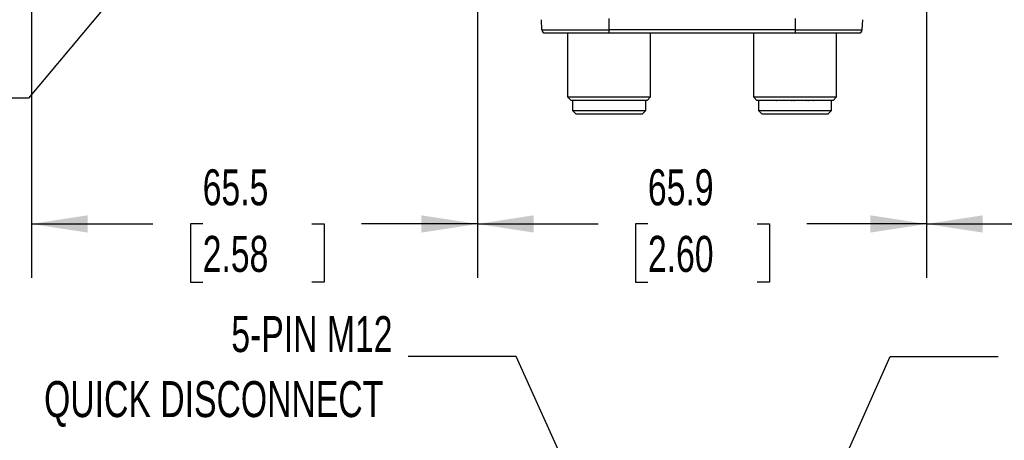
# Model space of a CAD drawing. Header units: millimetres. Extents: x 32 to 1365, y 32 to 1048.
# Tile 5 of 27: x 268 to 557, y 258 to 382. Entities that reach past the tile are written whole.
import ezdxf

# ---------------------------------------------------------------- set-up
doc = ezdxf.new("R2010")
doc.units = ezdxf.units.MM
doc.header["$LTSCALE"] = 5
doc.layers.add('DIMENSIONS', color=140, linetype='Continuous', lineweight=25)
doc.layers.add('TEXT', color=140, linetype='Continuous', lineweight=25)
doc.styles.add('SLDTEXTSTYLE0', font='TXT', dxfattribs={"width": 0.7})
doc.dimstyles.new('SLDDIMSTYLE1', dxfattribs={"dimtxt": 10.790039, "dimasz": 16.51, "dimexe": 0, "dimexo": 0.0625, "dimgap": 2.69751, "dimtad": 0, "dimtih": 1, "dimtoh": 1, "dimlfac": 0.5, "dimrnd": 1e-09, "dimzin": 12, "dimdsep": 46, "dimtxsty": 'SLDTEXTSTYLE0', "dimsah": 1, "dimcen": 0.09, "dimadec": 0, "dimazin": 3, "dimtfac": 1, "dimtofl": 0, "dimtmove": 0, "dimatfit": 3, "dimfxl": 0, "dimfrac": 2, "dimtolj": 1, "dimtzin": 12, "dimarcsym": 0})
doc.dimstyles.new('SLDDIMSTYLE2', dxfattribs={"dimtxt": 10.790039, "dimasz": 16.51, "dimexe": 0, "dimexo": 0.0625, "dimgap": 2.69751, "dimtad": 0, "dimtih": 1, "dimtoh": 1, "dimlfac": 0.5, "dimrnd": 1e-09, "dimzin": 12, "dimdsep": 46, "dimtxsty": 'SLDTEXTSTYLE0', "dimsah": 1, "dimcen": 0, "dimadec": 0, "dimazin": 3, "dimtfac": 1, "dimtofl": 0, "dimtmove": 0, "dimatfit": 3, "dimfxl": 0, "dimfrac": 2, "dimtolj": 1, "dimtzin": 12, "dimarcsym": 0})
doc.dimstyles.new('SLDDIMSTYLE4', dxfattribs={"dimtxt": 10.790039, "dimasz": 16.51, "dimexe": 0, "dimexo": 0.0625, "dimgap": 2.69751, "dimtad": 0, "dimtih": 1, "dimtoh": 1, "dimlfac": 0.5, "dimrnd": 1e-09, "dimzin": 4, "dimdsep": 46, "dimtxsty": 'SLDTEXTSTYLE0', "dimsah": 1, "dimcen": 0.09, "dimadec": 0, "dimazin": 1, "dimtfac": 1, "dimtmove": 0, "dimatfit": 0, "dimfxl": 0, "dimfrac": 2, "dimtolj": 1, "dimtzin": 12, "dimarcsym": 0})
doc.dimstyles.new('SLDDIMSTYLE6', dxfattribs={"dimtxt": 0.18, "dimasz": 16.51, "dimexe": 0, "dimexo": 0.0625, "dimgap": 0, "dimtad": 0, "dimtih": 1, "dimtoh": 1, "dimdec": 0, "dimrnd": 1e-09, "dimzin": 0, "dimdsep": 46, "dimtxsty": 'Standard', "dimsah": 1, "dimcen": 0.09, "dimadec": 0, "dimazin": 0, "dimtfac": 16.51, "dimtdec": 0, "dimtofl": 0, "dimtmove": 0, "dimatfit": 3, "dimfxl": 0, "dimfrac": 2, "dimtolj": 1, "dimtzin": 0, "dimarcsym": 0})

# ---------------------------------------------------------------- blocks, each defined once
blk = doc.blocks.new('_D_1')
at = {"layer": 'DIMENSIONS'}
for p, q in [((271.64, 635.98), (271.64, 305.76)), ((402.71, 387.57), (402.71, 305.76)), ((271.64, 321.63), (307.35, 321.63)), ((321.97, 321.63), (318.34, 321.63)), ((318.34, 321.63), (318.34, 304.49)), ((354.03, 321.63), (357.65, 321.63)), ((357.65, 321.63), (357.65, 304.49)), ((402.71, 321.63), (368.65, 321.63)), ((318.34, 304.49), (321.97, 304.49)), ((357.65, 304.49), (354.03, 304.49))]:
    blk.add_line(p, q, dxfattribs=at)
for points in [[(271.64, 321.63), (288.15, 319.09), (288.15, 324.17)], [(402.71, 321.63), (386.2, 324.17), (386.2, 319.09)]]:
    blk.add_solid(points, dxfattribs=at)
at = {"layer": 'DIMENSIONS', "char_height": 10.583, "attachment_point": 1, "style": 'SLDTEXTSTYLE0'}
for s, insert in [('65.5', (321.97, 337.69)), ('2.58', (321.97, 318.13))]:
    blk.add_mtext(s, dxfattribs=dict(at, insert=insert))
blk = doc.blocks.new('_D_2')
at = {"layer": 'DIMENSIONS'}
for p, q in [((665.64, 622.78), (665.64, 305.76)), ((534.57, 387.57), (534.57, 305.76)), ((534.57, 321.63), (569.2, 321.63)), ((583.82, 321.63), (580.19, 321.63)), ((580.19, 321.63), (580.19, 304.49)), ((615.88, 321.63), (619.5, 321.63)), ((619.5, 321.63), (619.5, 304.49)), ((665.64, 321.63), (630.5, 321.63)), ((580.19, 304.49), (583.82, 304.49)), ((619.5, 304.49), (615.88, 304.49))]:
    blk.add_line(p, q, dxfattribs=at)
for points in [[(534.57, 321.63), (551.08, 319.09), (551.08, 324.17)], [(665.64, 321.63), (649.13, 324.17), (649.13, 319.09)]]:
    blk.add_solid(points, dxfattribs=at)
at = {"layer": 'DIMENSIONS', "char_height": 10.583, "attachment_point": 1, "style": 'SLDTEXTSTYLE0'}
for s, insert in [('65.5', (583.82, 337.69)), ('2.58', (583.82, 318.13))]:
    blk.add_mtext(s, dxfattribs=dict(at, insert=insert))
blk = doc.blocks.new('_D_7')
at = {"layer": 'DIMENSIONS'}
for p, q in [((402.71, 387.57), (402.71, 305.76)), ((534.57, 387.57), (534.57, 305.76)), ((402.71, 321.63), (438.11, 321.63)), ((452.73, 321.63), (449.1, 321.63)), ((449.1, 321.63), (449.1, 304.49)), ((484.79, 321.63), (488.41, 321.63)), ((488.41, 321.63), (488.41, 304.49)), ((534.57, 321.63), (499.41, 321.63)), ((449.1, 304.49), (452.73, 304.49)), ((488.41, 304.49), (484.79, 304.49))]:
    blk.add_line(p, q, dxfattribs=at)
for points in [[(402.71, 321.63), (419.22, 319.09), (419.22, 324.17)], [(534.57, 321.63), (518.06, 324.17), (518.06, 319.09)]]:
    blk.add_solid(points, dxfattribs=at)
at = {"layer": 'DIMENSIONS', "char_height": 10.583, "attachment_point": 1, "style": 'SLDTEXTSTYLE0'}
for s, insert in [('65.9', (452.73, 337.69)), ('2.60', (452.73, 318.13))]:
    blk.add_mtext(s, dxfattribs=dict(at, insert=insert))
blk = doc.blocks.new('_D_11')
at = {"layer": 'DIMENSIONS'}
for p, q in [((357.03, 461.48), (270.77, 358.63)), ((197.56, 360.15), (193.94, 360.15)), ((193.94, 360.15), (193.94, 343)), ((229.62, 360.15), (233.25, 360.15)), ((233.25, 360.15), (233.25, 343)), ((270.77, 358.63), (239.02, 358.63)), ((193.94, 343), (197.56, 343)), ((233.25, 343), (229.62, 343))]:
    blk.add_line(p, q, dxfattribs=at)
blk.add_solid([(357.03, 461.48), (344.47, 450.46), (348.37, 447.2)], dxfattribs=at)
at = {"layer": 'DIMENSIONS', "char_height": 10.583, "attachment_point": 1, "style": 'SLDTEXTSTYLE0'}
for s, insert in [('R113.9', (188.16, 376.2)), ('4.48', (197.56, 356.64))]:
    blk.add_mtext(s, dxfattribs=dict(at, insert=insert))
blk = doc.blocks.new('_D_21')
at = {"layer": 'DIMENSIONS'}
for p, q in [((161.64, 246.1), (161.64, 277.85)), ((406.29, 246.1), (145.77, 246.1)), ((145.61, 218.25), (141.99, 218.25)), ((141.99, 218.25), (141.99, 201.11)), ((177.67, 218.25), (181.3, 218.25)), ((181.3, 218.25), (181.3, 201.11)), ((141.99, 201.11), (145.61, 201.11)), ((181.3, 201.11), (177.67, 201.11)), ((406.29, 184.1), (145.77, 184.1)), ((161.64, 184.1), (161.64, 152.35))]:
    blk.add_line(p, q, dxfattribs=at)
for points in [[(161.64, 246.1), (164.18, 262.61), (159.1, 262.61)], [(161.64, 184.1), (159.1, 167.59), (164.18, 167.59)]]:
    blk.add_solid(points, dxfattribs=at)
at = {"layer": 'DIMENSIONS', "char_height": 10.583, "attachment_point": 1, "style": 'SLDTEXTSTYLE0'}
for s, insert in [('31.0', (145.61, 234.31)), ('1.22', (145.61, 214.75))]:
    blk.add_mtext(s, dxfattribs=dict(at, insert=insert))
blk = doc.blocks.new('SW_NOTE_0_8')
at = {"layer": 'TEXT', "color": 0, "attachment_point": 3, "style": 'SLDTEXTSTYLE0'}
for s, insert, char_height in [('5-PIN M12', (-4.61, 11.87), 10.583), ('QUICK DISCONNECT', (-7.32, -7.24), 10.5833)]:
    blk.add_mtext(s, dxfattribs=dict(at, insert=insert, char_height=char_height))

msp = doc.modelspace()

# ---------------------------------------------------------------- linework, layer by layer
for p, q in [((441.342, 378.695), (441.342, 382.035)), ((495.942, 382.035), (495.942, 378.695)), ((421.586, 378.695), (421.431, 381.661)), ((515.698, 378.695), (515.854, 381.661)), ((421.586, 378.695), (441.342, 378.695)), ((422.585, 377.747), (441.342, 377.747)), ((429.15, 377.747), (429.15, 358.963)), ((495.942, 378.695), (441.342, 378.695)), ((441.342, 377.747), (441.342, 378.695)), ((441.342, 377.747), (495.942, 377.747)), ((453.534, 358.963), (453.534, 377.747)), ((483.75, 377.747), (483.75, 358.963)), ((495.942, 378.695), (515.698, 378.695)), ((495.942, 378.695), (495.942, 377.747)), ((495.942, 377.747), (514.7, 377.747)), ((508.134, 358.963), (508.134, 377.747)), ((429.15, 358.963), (430.166, 357.947)), ((429.15, 358.963), (453.534, 358.963)), ((452.518, 357.947), (453.534, 358.963)), ((483.75, 358.963), (484.766, 357.947)), ((483.75, 358.963), (508.134, 358.963)), ((507.118, 357.947), (508.134, 358.963)), ((452.518, 357.947), (430.166, 357.947)), ((430.592, 357.947), (430.592, 354.947)), ((452.092, 354.947), (452.092, 357.947)), ((507.118, 357.947), (484.766, 357.947)), ((485.192, 357.947), (485.192, 354.947)), ((506.692, 354.947), (506.692, 357.947)), ((430.592, 354.947), (452.092, 354.947)), ((430.592, 354.947), (431.592, 353.947)), ((431.592, 353.947), (451.092, 353.947)), ((451.092, 353.947), (452.092, 354.947)), ((485.192, 354.947), (506.692, 354.947)), ((485.192, 354.947), (486.192, 353.947)), ((486.192, 353.947), (505.692, 353.947)), ((505.692, 353.947), (506.692, 354.947))]:
    msp.add_line(p, q)
for centre, start, end in [((422.585, 378.747), 183, 270), ((514.7, 378.747), 270, 357)]:
    msp.add_arc(centre, 1, start, end)
for points, knots in [([(490.503, 357.947), (490.503, 357.947), (490.502, 357.947), (490.506, 357.947), (490.508, 357.947)], [0, 0, 0, 0, 0.31910783, 1, 1, 1, 1]), ([(490.52, 357.947), (490.525, 357.947), (490.535, 357.947), (490.552, 357.947), (490.568, 357.947), (490.582, 357.947), (490.595, 357.947), (490.603, 357.947), (490.608, 357.947), (490.614, 357.947), (490.62, 357.947), (490.623, 357.947), (490.623, 357.947), (490.623, 357.947)], [0, 0, 0, 0, 0.1358713, 0.2717427, 0.3706847, 0.4695343, 0.5680588, 0.6660282, 0.6929654, 0.7398727, 0.8652523, 0.9596115, 1, 1, 1, 1]), ([(494.739, 357.947), (494.739, 357.947), (494.738, 357.947), (494.742, 357.947), (494.745, 357.947)], [0, 0, 0, 0, 0.3191078, 1, 1, 1, 1]), ([(494.756, 357.947), (494.761, 357.947), (494.771, 357.947), (494.788, 357.947), (494.804, 357.947), (494.818, 357.947), (494.831, 357.947), (494.839, 357.947), (494.845, 357.947), (494.851, 357.947), (494.857, 357.947), (494.859, 357.947), (494.859, 357.947), (494.859, 357.947)], [0, 0, 0, 0, 0.1358713, 0.2717427, 0.3706847, 0.4695343, 0.5680588, 0.6660282, 0.6929654, 0.7398727, 0.8652523, 0.9596115, 1, 1, 1, 1]), ([(495.499, 357.947), (495.499, 357.947), (495.498, 357.947), (495.502, 357.947), (495.505, 357.947)], [0, 0, 0, 0, 0.3191078, 1, 1, 1, 1]), ([(495.516, 357.947), (495.521, 357.947), (495.531, 357.947), (495.547, 357.947), (495.56, 357.947), (495.569, 357.947), (495.58, 357.947), (495.593, 357.947), (495.606, 357.947), (495.615, 357.947), (495.619, 357.947), (495.619, 357.947), (495.619, 357.947)], [0, 0, 0, 0, 0.1279075, 0.2829285, 0.3464767, 0.3976965, 0.4734206, 0.5736384, 0.6983219, 0.8474264, 0.9493651, 1, 1, 1, 1]), ([(495.883, 357.947), (495.882, 357.947), (495.882, 357.947), (495.886, 357.947), (495.888, 357.947)], [0, 0, 0, 0, 0.3191078, 1, 1, 1, 1]), ([(495.9, 357.947), (495.905, 357.947), (495.915, 357.947), (495.932, 357.947), (495.948, 357.947), (495.962, 357.947), (495.974, 357.947), (495.983, 357.947), (495.988, 357.947), (495.994, 357.947), (496, 357.947), (496.003, 357.947), (496.003, 357.947), (496.002, 357.947)], [0, 0, 0, 0, 0.1358713, 0.2717427, 0.3706847, 0.4695343, 0.5680588, 0.6660282, 0.6929654, 0.7398727, 0.8652523, 0.9596115, 1, 1, 1, 1]), ([(499.193, 357.947), (499.192, 357.947), (499.192, 357.947), (499.196, 357.947), (499.198, 357.947)], [0, 0, 0, 0, 0.31910783, 1, 1, 1, 1]), ([(499.21, 357.947), (499.214, 357.947), (499.225, 357.947), (499.241, 357.947), (499.254, 357.947), (499.263, 357.947), (499.273, 357.947), (499.286, 357.947), (499.3, 357.947), (499.309, 357.947), (499.313, 357.947), (499.313, 357.947), (499.313, 357.947)], [0, 0, 0, 0, 0.1279075, 0.2829285, 0.3464767, 0.3976965, 0.4734206, 0.5736384, 0.6983219, 0.8474264, 0.9493651, 1, 1, 1, 1]), ([(499.772, 357.947), (499.771, 357.947), (499.771, 357.947), (499.775, 357.947), (499.777, 357.947)], [0, 0, 0, 0, 0.3191078, 1, 1, 1, 1]), ([(499.789, 357.947), (499.793, 357.947), (499.804, 357.947), (499.82, 357.947), (499.833, 357.947), (499.842, 357.947), (499.852, 357.947), (499.865, 357.947), (499.879, 357.947), (499.888, 357.947), (499.892, 357.947), (499.892, 357.947), (499.892, 357.947)], [0, 0, 0, 0, 0.1279075, 0.2829285, 0.3464767, 0.3976965, 0.4734206, 0.5736384, 0.6983219, 0.8474264, 0.9493651, 1, 1, 1, 1]), ([(501.369, 357.947), (501.369, 357.947), (501.368, 357.947), (501.372, 357.947), (501.375, 357.947)], [0, 0, 0, 0, 0.3191078, 1, 1, 1, 1]), ([(501.386, 357.947), (501.391, 357.947), (501.401, 357.947), (501.419, 357.947), (501.434, 357.947), (501.448, 357.947), (501.461, 357.947), (501.469, 357.947), (501.475, 357.947), (501.481, 357.947), (501.487, 357.947), (501.49, 357.947), (501.489, 357.947), (501.489, 357.947)], [0, 0, 0, 0, 0.1358713, 0.2717427, 0.3706847, 0.4695343, 0.5680588, 0.6660282, 0.6929654, 0.7398727, 0.8652523, 0.9596115, 1, 1, 1, 1])]:
    msp.add_open_spline(points, degree=3, knots=knots)

# ---------------------------------------------------------------- block references
at = {"layer": 'TEXT'}
msp.add_blockref('SW_NOTE_0_8', (382.327, 282.697), dxfattribs=at)

# ---------------------------------------------------------------- dimensions: what is measured, and where the dimension line sits
at = {"layer": 'DIMENSIONS'}
for base, p1, p2, picture, middle in [((402.7121, 321.6343), (271.6423, 642.3347), (402.7121, 393.9197), '_D_1', (337.9991, 321.6343)), ((665.6423, 321.6343), (534.5724, 393.9197), (665.6423, 629.1308), '_D_2', (599.8493, 321.6343))]:
    dim = msp.add_linear_dim(base=base, p1=p1, p2=p2, dimstyle='SLDDIMSTYLE1', dxfattribs=at)
    dim.commit()
    dim.dimension.update_dxf_attribs({"geometry": picture, "text_midpoint": middle, "dimtype": 160})
dim = msp.add_radius_dim(center=(503.399, 636.009), mpoint=(357.029, 461.48), dimstyle='SLDDIMSTYLE2', dxfattribs=at)
dim.commit()
dim.dimension.update_dxf_attribs({"geometry": '_D_11', "text_midpoint": (213.59, 358.627), "dimtype": 164})
for base, p1, p2, angle, dimstyle, picture, middle in [((534.572, 321.634), (402.712, 393.92), (534.572, 393.92), 0, 'SLDDIMSTYLE1', '_D_7', (468.76, 321.634)), ((161.642, 246.098), (412.642, 184.098), (412.642, 246.098), 90, 'SLDDIMSTYLE4', '_D_21', (161.642, 218.255))]:
    dim = msp.add_linear_dim(base=base, p1=p1, p2=p2, angle=angle, dimstyle=dimstyle, dxfattribs=at)
    dim.commit()
    dim.dimension.update_dxf_attribs({"geometry": picture, "text_midpoint": middle, "dimtype": 160})

# ---------------------------------------------------------------- leaders
at = {"layer": 'TEXT'}
for points in [[(437.089, 231.571), (414.077, 282.697), (382.327, 282.697)], [(500.965, 231.154), (523.885, 282.697), (555.635, 282.697)]]:
    msp.add_leader(points, dimstyle='SLDDIMSTYLE6', dxfattribs=at)

doc.saveas('drawing.dxf')
